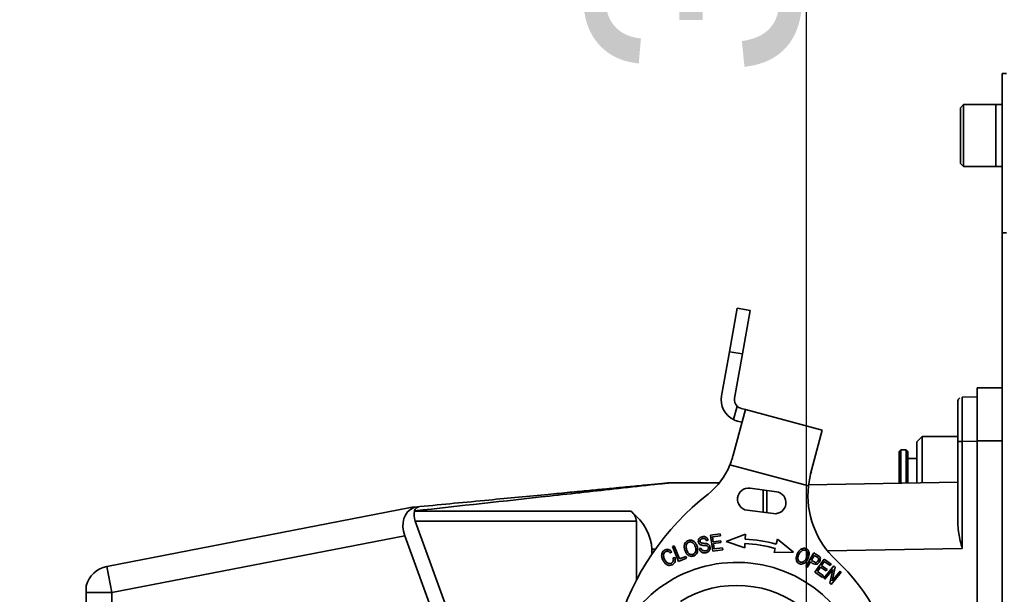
# Model space of a CAD drawing. Header units: millimetres. Extents: x -7686 to -856, y -458 to 6140.
# Tile 26 of 103: x -6169 to -6058, y 3342 to 3407. Entities that reach past the tile are written whole.
import ezdxf

# ---------------------------------------------------------------- set-up
doc = ezdxf.new("R2010")
doc.units = ezdxf.units.MM
doc.header["$LTSCALE"] = 5
doc.header["$PDSIZE"] = -1
doc.dimstyles.new('本体 安装', dxfattribs={"dimtxt": 24, "dimasz": 12, "dimexe": 7, "dimexo": 0.625, "dimtad": 1, "dimtoh": 1, "dimtxsty": 'Standard', "dimcen": 2.5, "dimclrd": 1, "dimclre": 1, "dimclrt": 4, "dimadec": 0, "dimazin": 0, "dimtfac": 1, "dimtmove": 0, "dimatfit": 3, "dimfxl": 1, "dimarcsym": 0})

# ---------------------------------------------------------------- blocks, each defined once
blk = doc.blocks.new('*D78')
at = {"color": 1, "linetype": 'ByBlock', "lineweight": -2, "transparency": 16777216}
for p, q in [((-5843.33, 3598.26), (-6087.36, 3598.26)), ((-6080.36, 3586.26), (-6080.36, 3220.26)), ((-5831.34, 3208.26), (-6087.36, 3208.26))]:
    blk.add_line(p, q, dxfattribs=at)
at = {"color": 1, "linetype": 'ByBlock', "transparency": 16777216}
for points in [[(-6082.36, 3586.26), (-6078.36, 3586.26), (-6080.36, 3598.26)], [(-6082.36, 3220.26), (-6078.36, 3220.26), (-6080.36, 3208.26)]]:
    blk.add_solid(points, dxfattribs=at)
at = {"layer": 'Defpoints', "color": 0, "linetype": 'ByBlock', "transparency": 16777216}
for p in [(-5842.71, 3598.26), (-6080.36, 3208.26), (-5830.71, 3208.26)]:
    blk.add_point(p, dxfattribs=at)
at = {"color": 4, "linetype": 'ByBlock', "transparency": 16777216, "insert": (-6092.99, 3427.58), "char_height": 24, "attachment_point": 5, "rotation": 90}
blk.add_mtext('390', dxfattribs=at)

msp = doc.modelspace()

# ---------------------------------------------------------------- linework, layer by layer
at = {"linetype": 'Continuous', "lineweight": 35}
for p, q in [((-6058.21, 3401.258), (-6057.71, 3401.258)), ((-6058.21, 3383.258), (-6058.21, 3401.258)), ((-6062.56, 3397.758), (-6062.91, 3397.408)), ((-6062.91, 3396.942), (-6062.91, 3397.408)), ((-6058.91, 3397.758), (-6062.56, 3397.758)), ((-6062.56, 3397.758), (-6062.56, 3397.24)), ((-6062.56, 3397.24), (-6062.56, 3390.758)), ((-6058.21, 3397.758), (-6058.91, 3397.758)), ((-6058.91, 3397.758), (-6058.91, 3397.24)), ((-6058.91, 3390.758), (-6058.91, 3397.758)), ((-6058.91, 3397.24), (-6058.91, 3390.758)), ((-6062.91, 3391.108), (-6062.91, 3396.942)), ((-6062.91, 3391.108), (-6062.56, 3390.758)), ((-6062.56, 3390.758), (-6058.91, 3390.758)), ((-6058.91, 3390.758), (-6058.21, 3390.758)), ((-6058.21, 3383.258), (-6058.21, 3225.258)), ((-6057.71, 3383.258), (-6058.21, 3383.258)), ((-6088.16, 3374.758), (-6089.028, 3369.834)), ((-6086.683, 3374.498), (-6088.16, 3374.758)), ((-6086.683, 3374.498), (-6087.551, 3369.574)), ((-6089.028, 3369.834), (-6089.911, 3364.828)), ((-6089.028, 3369.834), (-6087.551, 3369.574)), ((-6088.434, 3364.567), (-6087.551, 3369.574)), ((-6061.01, 3365.758), (-6058.21, 3365.758)), ((-6061.01, 3365.758), (-6061.01, 3359.758)), ((-6062.718, 3364.697), (-6061.01, 3364.727)), ((-6087.225, 3363.298), (-6088.607, 3358.139)), ((-6088.566, 3362.157), (-6088.156, 3363.686)), ((-6087.225, 3363.298), (-6087.708, 3363.428)), ((-6078.532, 3360.969), (-6087.225, 3363.298)), ((-6087.613, 3361.849), (-6088.096, 3361.979)), ((-6079.746, 3356.438), (-6078.532, 3360.969)), ((-6067.26, 3360.258), (-6067.86, 3359.658)), ((-6067.86, 3355.026), (-6067.86, 3359.658)), ((-6063.21, 3360.258), (-6067.26, 3360.258)), ((-6067.26, 3360.258), (-6067.26, 3355.018)), ((-6063.21, 3350.243), (-6063.21, 3359.697)), ((-6062.718, 3359.698), (-6061.01, 3359.727)), ((-6062.718, 3347.582), (-6062.718, 3359.698)), ((-6061.01, 3359.758), (-6058.21, 3359.758)), ((-6061.01, 3359.758), (-6061.01, 3312.758)), ((-6069.66, 3358.758), (-6069.86, 3358.558)), ((-6069.86, 3354.992), (-6069.86, 3358.558)), ((-6069.06, 3358.758), (-6069.66, 3358.758)), ((-6069.66, 3358.758), (-6069.66, 3354.975)), ((-6068.86, 3358.558), (-6069.06, 3358.758)), ((-6069.06, 3355.006), (-6069.06, 3358.758)), ((-6068.86, 3358.558), (-6068.86, 3354.987)), ((-6067.86, 3357.758), (-6068.86, 3357.758)), ((-6088.966, 3357.035), (-6080.097, 3354.659)), ((-6079.746, 3356.438), (-6079.854, 3356.035)), ((-6090.162, 3355.008), (-6095.782, 3355.008)), ((-6063.21, 3355.072), (-6080.083, 3354.778)), ((-6083.717, 3354.01), (-6086.695, 3354.398)), ((-6085.21, 3354.205), (-6085.21, 3351.684)), ((-6084.81, 3351.632), (-6084.81, 3354.153)), ((-6125.077, 3352.218), (-6159.382, 3345.55)), ((-6124.707, 3352.235), (-6124.571, 3352.271)), ((-6124.62, 3351.82), (-6100.171, 3351.82)), ((-6124.571, 3352.271), (-6124.019, 3352.323)), ((-6087.018, 3351.919), (-6084.04, 3351.531)), ((-6114.61, 3323.427), (-6124.526, 3350.67)), ((-6124.526, 3350.67), (-6099.542, 3350.67)), ((-6099.542, 3343.991), (-6099.542, 3350.67)), ((-6158.81, 3342.605), (-6125.717, 3349.037)), ((-6125.717, 3349.037), (-6115.81, 3321.816)), ((-6091.619, 3348.462), (-6091.434, 3348.521)), ((-6090.057, 3349.234), (-6091.15, 3349.086)), ((-6091.15, 3349.086), (-6090.907, 3347.302)), ((-6090.921, 3348.902), (-6090.029, 3349.024)), ((-6090.847, 3348.356), (-6090.921, 3348.902)), ((-6090.011, 3348.47), (-6090.847, 3348.356)), ((-6090.818, 3348.147), (-6089.982, 3348.261)), ((-6090.029, 3349.024), (-6090.057, 3349.234)), ((-6089.982, 3348.261), (-6090.011, 3348.47)), ((-6087.218, 3349.211), (-6089.379, 3348.381)), ((-6089.379, 3348.381), (-6087.301, 3347.666)), ((-6087.248, 3348.648), (-6087.218, 3349.211)), ((-6083.579, 3348.634), (-6083.724, 3348.089)), ((-6081.78, 3347.178), (-6083.579, 3348.634)), ((-6097.81, 3346.904), (-6097.81, 3347.508)), ((-6097.81, 3347.508), (-6097.392, 3347.508)), ((-6095.694, 3347.083), (-6095.542, 3347.222)), ((-6095.269, 3347.873), (-6095.455, 3347.796)), ((-6095.455, 3347.796), (-6094.769, 3346.132)), ((-6094.663, 3346.405), (-6095.269, 3347.873)), ((-6092.238, 3347.631), (-6092.42, 3347.57)), ((-6090.907, 3347.302), (-6089.78, 3347.455)), ((-6090.736, 3347.54), (-6090.818, 3348.147)), ((-6089.808, 3347.666), (-6090.736, 3347.54)), ((-6089.78, 3347.455), (-6089.808, 3347.666)), ((-6087.301, 3347.666), (-6087.275, 3348.148)), ((-6083.853, 3347.606), (-6083.977, 3347.139)), ((-6083.977, 3347.139), (-6081.78, 3347.178)), ((-6079.49, 3347.091), (-6080.402, 3345.539)), ((-6077.933, 3347.316), (-6062.718, 3347.582)), ((-6095.185, 3346.579), (-6095.393, 3346.541)), ((-6094.769, 3346.132), (-6093.888, 3346.495)), ((-6093.969, 3346.691), (-6094.663, 3346.405)), ((-6093.888, 3346.495), (-6093.969, 3346.691)), ((-6080.245, 3345.446), (-6079.874, 3346.077)), ((-6079.766, 3346.26), (-6079.44, 3346.815)), ((-6078.329, 3346.392), (-6079.355, 3344.913)), ((-6078.615, 3345.661), (-6078.301, 3346.114)), ((-6077.512, 3345.825), (-6078.329, 3346.392)), ((-6078.301, 3346.114), (-6077.633, 3345.651)), ((-6159.382, 3345.55), (-6158.81, 3342.605)), ((-6080.402, 3345.539), (-6080.245, 3345.446)), ((-6079.355, 3344.913), (-6078.511, 3344.328)), ((-6079.085, 3344.984), (-6078.735, 3345.488)), ((-6078.39, 3344.502), (-6079.085, 3344.984)), ((-6078.735, 3345.488), (-6078.109, 3345.053)), ((-6077.989, 3345.227), (-6078.615, 3345.661)), ((-6077.229, 3345.614), (-6078.367, 3344.22)), ((-6078.232, 3344.109), (-6077.337, 3345.205)), ((-6078.109, 3345.053), (-6077.989, 3345.227)), ((-6077.337, 3345.205), (-6077.672, 3343.652)), ((-6077.633, 3345.651), (-6077.512, 3345.825)), ((-6077.527, 3343.534), (-6076.389, 3344.928)), ((-6077.418, 3343.944), (-6077.084, 3345.496)), ((-6076.524, 3345.039), (-6077.418, 3343.944)), ((-6077.084, 3345.496), (-6077.229, 3345.614)), ((-6076.389, 3344.928), (-6076.524, 3345.039)), ((-6078.511, 3344.328), (-6078.39, 3344.502)), ((-6078.367, 3344.22), (-6078.232, 3344.109)), ((-6161.71, 3343.373), (-6161.71, 3342.605)), ((-6077.672, 3343.652), (-6077.527, 3343.534)), ((-6161.71, 3273.911), (-6161.71, 3342.605)), ((-6158.81, 3342.605), (-6161.71, 3342.605)), ((-6158.81, 3273.911), (-6158.81, 3342.605))]:
    msp.add_line(p, q, dxfattribs=at)
at = {"color": 4, "linetype": 'ByBlock'}
msp.add_arc((-5842.71, 3598.258), 872.295, 310, 170, dxfattribs=at)
at = {"linetype": 'Continuous', "lineweight": 35}
for centre, radius, start, end in [((-6087.449, 3364.394), 2.5, 170, 243.46304), ((-6087.449, 3364.394), 1, 170, 225), ((-6096.38, 3360.042), 8, 308.10289, 337.92602), ((-6095.782, 3354.008), 1, 90, 95.44033), ((-6072.931, 3330.14), 30, 128.10289, 163.60402), ((-6086.857, 3353.159), 1.25, 82.57997, 262.57997), ((-6083.878, 3352.771), 1.25, 262.57997, 82.57997), ((-6070.153, 3353.6), 10, 173.92063, 226.87194), ((-6088.186, 3331.323), 17.35, 75.09834, 86.90166), ((-6088.186, 3331.323), 16.85, 75.09834, 86.90166), ((-6088.186, 3331.323), 14.7, 3.85219, 163.85219), ((-6092.713, 3329.516), 23, 8.983, 46.87194), ((-6158.81, 3342.605), 3, 101, 165.16489), ((-6088.186, 3331.323), 12.1, 49.14421, 121.83371)]:
    msp.add_arc(centre, radius, start, end, dxfattribs=at)
for centre, major_axis, ratio, start_param, end_param in [((-6123.215, 3349.524), (-1.859, 2.496), 0.7894278, 6.1097035, 7.4911371), ((-6122.74, 3350.67), (-1.551, 1.708), 0.6711017, 0.4108467, 1.0234015), ((-6117.571, 3347.508), (-5.817, 6.404), 0.6711017, 0.4076813, 0.4108467), ((-6103.006, 3350.67), (3.464, 0), 0.5773503, 0, 0.6125547), ((-6110.8, 3347.508), (12.99, 0), 0.5773503, 0, 0.6125547)]:
    msp.add_ellipse(centre, major_axis=major_axis, ratio=ratio, start_param=start_param, end_param=end_param, dxfattribs=at)
for points, knots in [([(-6063.21, 3364.197), (-6063.202, 3364.261), (-6063.186, 3364.389), (-6063.095, 3364.537), (-6063.009, 3364.589), (-6062.978, 3364.608)], [0, 0, 0, 0, 0.3914784, 0.7829568, 1, 1, 1, 1]), ([(-6062.722, 3363.233), (-6062.722, 3363.633), (-6062.722, 3364.243), (-6062.72, 3364.634), (-6062.719, 3364.676), (-6062.718, 3364.697)], [0, 0, 0, 0, 0.4852227, 0.7391936, 1, 1, 1, 1]), ([(-6088.156, 3363.686), (-6088.092, 3363.631), (-6087.963, 3363.52), (-6087.8, 3363.453), (-6087.718, 3363.431), (-6087.708, 3363.428)], [0, 0, 0, 0, 0.4650707, 0.9307078, 1, 1, 1, 1]), ([(-6062.718, 3359.698), (-6062.719, 3360.038), (-6062.72, 3360.709), (-6062.722, 3361.973), (-6062.722, 3362.734), (-6062.722, 3363.233)], [0, 0, 0, 0, 0.2608128, 0.5147858, 1, 1, 1, 1]), ([(-6088.096, 3361.979), (-6088.189, 3362.006), (-6088.343, 3362.052), (-6088.503, 3362.127), (-6088.566, 3362.157)], [0, 0, 0, 0, 0.6040907, 1, 1, 1, 1]), ([(-6088.607, 3358.139), (-6088.645, 3358.004), (-6088.748, 3357.634), (-6088.881, 3357.268), (-6088.966, 3357.035)], [0, 0, 0, 0, 0.3646762, 1, 1, 1, 1]), ([(-6080.097, 3354.659), (-6080.053, 3354.959), (-6079.963, 3355.567), (-6079.818, 3356.146), (-6079.745, 3356.438)], [0, 0, 0, 0, 0.4939751, 1, 1, 1, 1]), ([(-6095.782, 3355.008), (-6095.792, 3355.007), (-6095.812, 3355.005), (-6095.98, 3354.986), (-6096.504, 3354.929), (-6098.332, 3354.727), (-6102.721, 3354.246), (-6111.78, 3353.25), (-6119.518, 3352.4), (-6124.614, 3351.84)], [0, 0, 0, 0, 0.00889836, 0.01730133, 0.03878203, 0.08091281, 0.22520798, 0.48975959, 1, 1, 1, 1]), ([(-6095.877, 3355.004), (-6095.882, 3355.003), (-6095.894, 3355.002), (-6096.025, 3354.989), (-6096.399, 3354.954), (-6097.05, 3354.892), (-6097.88, 3354.813), (-6099.092, 3354.697), (-6100.781, 3354.536), (-6102.825, 3354.342), (-6104.945, 3354.14), (-6107.143, 3353.931), (-6110.919, 3353.571), (-6116.566, 3353.033), (-6121.417, 3352.571), (-6124.019, 3352.323)], [0, 0, 0, 0, 0.0062956, 0.0131614, 0.0300865, 0.0609016, 0.0896287, 0.1231429, 0.1928449, 0.2694574, 0.3383762, 0.4147502, 0.4986136, 0.7310465, 1, 1, 1, 1]), ([(-6125.077, 3352.218), (-6125.072, 3352.218), (-6125.061, 3352.219), (-6124.948, 3352.224), (-6124.808, 3352.23), (-6124.707, 3352.235)], [0, 0, 0, 0, 0.2202882, 0.4337419, 1, 1, 1, 1]), ([(-6124.571, 3352.271), (-6124.672, 3352.261), (-6124.816, 3352.247), (-6124.94, 3352.236), (-6124.976, 3352.232), (-6124.98, 3352.232), (-6124.981, 3352.232)], [0, 0, 0, 0, 0.5587303, 0.7965691, 0.8999641, 1, 1, 1, 1]), ([(-6124.019, 3352.323), (-6124.126, 3352.301), (-6124.316, 3352.26), (-6124.521, 3352.081), (-6124.587, 3351.912), (-6124.614, 3351.84)], [0, 0, 0, 0, 0.4241908, 0.7529416, 1, 1, 1, 1]), ([(-6063.21, 3350.243), (-6063.186, 3349.925), (-6063.121, 3349.057), (-6062.867, 3348.156), (-6062.72, 3347.588), (-6062.718, 3347.582)], [0, 0, 0, 0, 0.3637347, 0.9937412, 1, 1, 1, 1]), ([(-6092.907, 3348.27), (-6092.983, 3348.345), (-6093.131, 3348.49), (-6093.415, 3348.552), (-6093.659, 3348.516), (-6093.856, 3348.417), (-6094.01, 3348.257), (-6094.123, 3348.02), (-6094.144, 3347.698), (-6094.065, 3347.317), (-6093.916, 3347.09), (-6093.839, 3346.973)], [0, 0, 0, 0, 0.11982836, 0.23248627, 0.31631136, 0.39788397, 0.47968869, 0.56493706, 0.6920649, 0.84153656, 1, 1, 1, 1]), ([(-6093.888, 3348.034), (-6093.85, 3348.1), (-6093.775, 3348.229), (-6093.588, 3348.325), (-6093.406, 3348.34), (-6093.239, 3348.293), (-6093.093, 3348.182), (-6092.956, 3347.999), (-6092.859, 3347.751), (-6092.796, 3347.473), (-6092.834, 3347.298), (-6092.852, 3347.219)], [0, 0, 0, 0, 0.114595, 0.2214902, 0.3034947, 0.3875448, 0.4770622, 0.5768364, 0.7311913, 0.8785995, 1, 1, 1, 1]), ([(-6093.839, 3346.973), (-6093.765, 3346.9), (-6093.623, 3346.759), (-6093.349, 3346.686), (-6093.105, 3346.713), (-6092.899, 3346.811), (-6092.732, 3346.975), (-6092.614, 3347.232), (-6092.602, 3347.571), (-6092.69, 3347.947), (-6092.836, 3348.164), (-6092.907, 3348.27)], [0, 0, 0, 0, 0.1158083, 0.2249958, 0.3074303, 0.3916195, 0.4780052, 0.5689977, 0.705713, 0.8558606, 1, 1, 1, 1]), ([(-6091.434, 3348.521), (-6091.451, 3348.573), (-6091.484, 3348.674), (-6091.577, 3348.802), (-6091.701, 3348.894), (-6091.882, 3348.95), (-6092.108, 3348.936), (-6092.328, 3348.85), (-6092.477, 3348.702), (-6092.542, 3348.531), (-6092.542, 3348.353), (-6092.493, 3348.199), (-6092.406, 3348.084), (-6092.295, 3348.004), (-6092.036, 3347.927), (-6091.81, 3347.919), (-6091.635, 3347.912)], [0, 0, 0, 0, 0.0592497, 0.1146923, 0.1685659, 0.2244511, 0.3158262, 0.4092648, 0.4745118, 0.5379062, 0.6020226, 0.6646191, 0.710077, 0.7558049, 0.8106693, 1, 1, 1, 1]), ([(-6092.268, 3347.272), (-6092.232, 3347.237), (-6092.162, 3347.168), (-6092.021, 3347.107), (-6091.861, 3347.085), (-6091.659, 3347.105), (-6091.432, 3347.186), (-6091.257, 3347.37), (-6091.2, 3347.58), (-6091.211, 3347.77), (-6091.277, 3347.943), (-6091.385, 3348.054), (-6091.5, 3348.118), (-6091.63, 3348.156), (-6091.836, 3348.173), (-6092.032, 3348.178), (-6092.184, 3348.206), (-6092.256, 3348.235), (-6092.31, 3348.291), (-6092.345, 3348.375), (-6092.352, 3348.476), (-6092.316, 3348.568), (-6092.255, 3348.637), (-6092.175, 3348.685), (-6092.061, 3348.721), (-6091.925, 3348.742), (-6091.781, 3348.706), (-6091.674, 3348.603), (-6091.638, 3348.511), (-6091.619, 3348.462)], [0, 0, 0, 0, 0.036965, 0.0733797, 0.1131665, 0.156654, 0.2251842, 0.289804, 0.3375437, 0.3850713, 0.4301237, 0.4735292, 0.4984156, 0.5278843, 0.5744027, 0.6532595, 0.674856, 0.6899159, 0.7101636, 0.7316046, 0.7575144, 0.7840179, 0.8032432, 0.8258733, 0.8525808, 0.8932177, 0.9270267, 0.9603441, 1, 1, 1, 1]), ([(-6095.542, 3347.222), (-6095.588, 3347.27), (-6095.674, 3347.36), (-6095.832, 3347.452), (-6096.001, 3347.491), (-6096.201, 3347.475), (-6096.417, 3347.375), (-6096.607, 3347.175), (-6096.701, 3346.895), (-6096.672, 3346.575), (-6096.545, 3346.249), (-6096.364, 3345.982), (-6096.166, 3345.797), (-6095.979, 3345.693), (-6095.746, 3345.654), (-6095.487, 3345.73), (-6095.266, 3345.892), (-6095.162, 3346.116), (-6095.136, 3346.342), (-6095.168, 3346.496), (-6095.185, 3346.579)], [0, 0, 0, 0, 0.0441389, 0.0838176, 0.1214363, 0.15912, 0.2174607, 0.2780213, 0.340188, 0.4102814, 0.4903871, 0.574005, 0.6257382, 0.672402, 0.7162057, 0.7809669, 0.8493023, 0.8942097, 0.9431975, 1, 1, 1, 1]), ([(-6095.379, 3346.164), (-6095.408, 3346.105), (-6095.467, 3345.987), (-6095.635, 3345.897), (-6095.805, 3345.873), (-6095.969, 3345.915), (-6096.122, 3346.022), (-6096.31, 3346.249), (-6096.449, 3346.536), (-6096.499, 3346.851), (-6096.434, 3347.07), (-6096.281, 3347.218), (-6096.11, 3347.285), (-6095.948, 3347.274), (-6095.81, 3347.202), (-6095.736, 3347.125), (-6095.694, 3347.083)], [0, 0, 0, 0, 0.0667558, 0.1340875, 0.1872494, 0.2428257, 0.3051657, 0.3780911, 0.5470796, 0.629011, 0.7049138, 0.7739273, 0.8429093, 0.8888933, 0.9388786, 1, 1, 1, 1]), ([(-6092.852, 3347.219), (-6092.874, 3347.171), (-6092.918, 3347.077), (-6093.033, 3346.973), (-6093.175, 3346.909), (-6093.339, 3346.898), (-6093.511, 3346.948), (-6093.668, 3347.064), (-6093.805, 3347.266), (-6093.893, 3347.524), (-6093.95, 3347.799), (-6093.907, 3347.963), (-6093.888, 3348.034)], [0, 0, 0, 0, 0.079076, 0.1529884, 0.2249985, 0.3071347, 0.3930922, 0.4859084, 0.5921878, 0.7503399, 0.8922586, 1, 1, 1, 1]), ([(-6092.42, 3347.57), (-6092.401, 3347.508), (-6092.368, 3347.399), (-6092.298, 3347.31), (-6092.268, 3347.272)], [0, 0, 0, 0, 0.5720489, 1, 1, 1, 1]), ([(-6091.518, 3347.406), (-6091.567, 3347.378), (-6091.669, 3347.32), (-6091.843, 3347.302), (-6091.998, 3347.329), (-6092.114, 3347.403), (-6092.192, 3347.505), (-6092.222, 3347.587), (-6092.238, 3347.631)], [0, 0, 0, 0, 0.18971592, 0.38998059, 0.57554605, 0.70774475, 0.84295007, 1, 1, 1, 1]), ([(-6091.635, 3347.912), (-6091.604, 3347.905), (-6091.548, 3347.89), (-6091.477, 3347.844), (-6091.429, 3347.78), (-6091.402, 3347.705), (-6091.395, 3347.624), (-6091.41, 3347.543), (-6091.451, 3347.465), (-6091.495, 3347.426), (-6091.518, 3347.406)], [0, 0, 0, 0, 0.1403025, 0.2605013, 0.3752953, 0.4925267, 0.614118, 0.7373221, 0.8628557, 1, 1, 1, 1]), ([(-6080.014, 3346.899), (-6080.011, 3346.97), (-6080.007, 3347.104), (-6080.064, 3347.294), (-6080.176, 3347.452), (-6080.334, 3347.569), (-6080.529, 3347.623), (-6080.734, 3347.603), (-6080.964, 3347.5), (-6081.188, 3347.276), (-6081.387, 3346.946), (-6081.442, 3346.681), (-6081.47, 3346.545)], [0, 0, 0, 0, 0.083001, 0.1585929, 0.2309817, 0.3099355, 0.386768, 0.4655, 0.5502082, 0.6804936, 0.8358334, 1, 1, 1, 1]), ([(-6080.673, 3346.087), (-6080.708, 3346.07), (-6080.774, 3346.038), (-6080.882, 3346.022), (-6080.984, 3346.032), (-6081.094, 3346.075), (-6081.2, 3346.167), (-6081.276, 3346.317), (-6081.3, 3346.504), (-6081.254, 3346.74), (-6081.14, 3346.986), (-6080.997, 3347.225), (-6080.859, 3347.32), (-6080.8, 3347.36)], [0, 0, 0, 0, 0.0594008, 0.1141315, 0.1659261, 0.2165972, 0.2940262, 0.3773224, 0.470425, 0.5797189, 0.7437569, 0.8906053, 1, 1, 1, 1]), ([(-6080.8, 3347.36), (-6080.755, 3347.378), (-6080.668, 3347.412), (-6080.529, 3347.413), (-6080.398, 3347.367), (-6080.286, 3347.272), (-6080.211, 3347.128), (-6080.191, 3346.953), (-6080.224, 3346.729), (-6080.326, 3346.485), (-6080.467, 3346.24), (-6080.609, 3346.134), (-6080.673, 3346.087)], [0, 0, 0, 0, 0.07667761, 0.14618014, 0.21315991, 0.29040462, 0.3717867, 0.46155976, 0.56391, 0.7238448, 0.87642424, 1, 1, 1, 1]), ([(-6078.87, 3346.706), (-6078.975, 3346.777), (-6079.177, 3346.912), (-6079.388, 3347.033), (-6079.49, 3347.091)], [0, 0, 0, 0, 0.5191223, 1, 1, 1, 1]), ([(-6095.393, 3346.541), (-6095.373, 3346.465), (-6095.341, 3346.339), (-6095.368, 3346.214), (-6095.379, 3346.164)], [0, 0, 0, 0, 0.6031068, 1, 1, 1, 1]), ([(-6081.47, 3346.545), (-6081.471, 3346.444), (-6081.474, 3346.253), (-6081.348, 3346.018), (-6081.17, 3345.877), (-6080.972, 3345.816), (-6080.753, 3345.831), (-6080.449, 3345.974), (-6080.148, 3346.344), (-6080.059, 3346.711), (-6080.014, 3346.899)], [0, 0, 0, 0, 0.1174632, 0.2237166, 0.3016748, 0.381106, 0.4643288, 0.5550592, 0.7724304, 1, 1, 1, 1]), ([(-6079.874, 3346.077), (-6079.707, 3345.956), (-6079.499, 3345.804), (-6079.196, 3345.801), (-6079.063, 3345.865), (-6078.932, 3345.978), (-6078.815, 3346.148), (-6078.744, 3346.355), (-6078.749, 3346.565), (-6078.831, 3346.66), (-6078.87, 3346.706)], [0, 0, 0, 0, 0.3207906, 0.3998753, 0.4748326, 0.5533268, 0.6798214, 0.8026449, 0.9042904, 1, 1, 1, 1]), ([(-6078.998, 3346.537), (-6078.987, 3346.521), (-6078.965, 3346.488), (-6078.951, 3346.426), (-6078.953, 3346.358), (-6078.978, 3346.26), (-6079.036, 3346.147), (-6079.13, 3346.054), (-6079.232, 3346.012), (-6079.331, 3346.019), (-6079.513, 3346.101), (-6079.656, 3346.191), (-6079.766, 3346.26)], [0, 0, 0, 0, 0.0463464, 0.0952174, 0.1496322, 0.2102181, 0.3360277, 0.4515587, 0.5216479, 0.5947166, 0.6845282, 1, 1, 1, 1]), ([(-6079.44, 3346.815), (-6079.343, 3346.759), (-6079.211, 3346.681), (-6079.061, 3346.592), (-6079.014, 3346.551), (-6078.998, 3346.537)], [0, 0, 0, 0, 0.6444473, 0.8777667, 1, 1, 1, 1])]:
    msp.add_open_spline(points, degree=3, knots=knots, dxfattribs=at)
for points in [[(-6063.21, 3359.697), (-6063.21, 3360.287), (-6063.21, 3361.466), (-6063.21, 3362.954), (-6063.21, 3363.994), (-6063.21, 3364.129), (-6063.21, 3364.197)], [(-6063.21, 3359.697), (-6063.202, 3359.697), (-6063.188, 3359.697), (-6063.074, 3359.697), (-6062.912, 3359.697), (-6062.783, 3359.697), (-6062.718, 3359.698)]]:
    msp.add_open_spline(points, degree=3, dxfattribs=at)

# ---------------------------------------------------------------- dimensions: what is measured, and where the dimension line sits
at = {"color": 4, "linetype": 'ByBlock'}
dim = msp.add_linear_dim(base=(-6080.363, 3208.258), p1=(-5842.71, 3598.258), p2=(-5830.711, 3208.258), angle=90, dimstyle='本体 安装', dxfattribs=at)
dim.commit()
dim.dimension.update_dxf_attribs({"geometry": '*D78', "text_midpoint": (-6080.363, 3427.581), "dimtype": 160})

doc.saveas('drawing.dxf')
